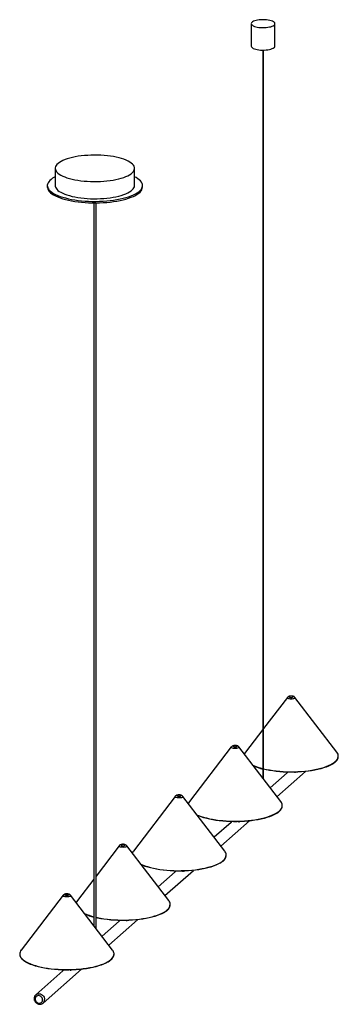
# Paper-space layout '_Dimétrica' of a CAD drawing. Header units: millimetres. Extents: x -579 to -177, y -486 to 755.
import ezdxf

# ---------------------------------------------------------------- set-up
doc = ezdxf.new("R2010")
doc.units = ezdxf.units.MM

psp = doc.layouts.new('_Dimétrica')

# ---------------------------------------------------------------- linework, layer by layer
at = {"color": 7, "linetype": 'Continuous', "lineweight": 25}
for p, q in [((-287, 750.4), (-287, 722.1)), ((-257, 722.1), (-257, 750.4)), ((-272.5, 717.1), (-272.5, -200.5)), ((-271.5, -201.8), (-271.5, 717.1)), ((-534.1, 568), (-534.1, 546.4)), ((-434.1, 546.4), (-434.1, 568)), ((-544.1, 546.4), (-544.1, 544.5)), ((-424.1, 544.5), (-424.1, 546.4)), ((-485.6, 524.5), (-485.6, -386.3)), ((-482.6, -390.2), (-482.6, 524.5)), ((-241.3, -98.9), (-271.5, -138.1)), ((-240.9, -98.4), (-241.3, -98.8)), ((-179, -167.8), (-231.9, -98.9)), ((-272.5, -139.5), (-294.2, -167.8)), ((-312.1, -161.2), (-364.9, -230.2)), ((-311.6, -160.7), (-312, -161.2)), ((-249.7, -230.2), (-302.6, -161.2)), ((-241.6, -194), (-263, -212.9)), ((-254.5, -224), (-218.4, -192.2)), ((-241.6, -193.1), (-241.6, -194)), ((-231.6, -194), (-231.6, -193.1)), ((-382.3, -223.1), (-382.7, -223.5)), ((-382.8, -223.6), (-435.6, -292.6)), ((-320.4, -292.6), (-373.3, -223.6)), ((-312.3, -256.4), (-333.7, -275.2)), ((-325.2, -286.4), (-289.1, -254.6)), ((-312.3, -255.4), (-312.3, -256.4)), ((-302.3, -256.4), (-302.3, -255.4)), ((-452.9, -285.3), (-453.3, -285.8)), ((-453.4, -285.8), (-482.6, -324)), ((-391, -354.8), (-443.9, -285.8)), ((-383, -318.7), (-404.3, -337.5)), ((-395.8, -348.6), (-359.8, -316.9)), ((-383, -317.8), (-383, -318.7)), ((-373, -318.7), (-373, -317.8)), ((-485.6, -327.9), (-506.2, -354.8)), ((-524.2, -348.3), (-577, -417.3)), ((-523.7, -347.8), (-524.1, -348.2)), ((-461.8, -417.3), (-514.7, -348.3)), ((-453.7, -381.1), (-475.1, -399.9)), ((-466.6, -411.1), (-430.4, -379.2)), ((-453.7, -380.1), (-453.7, -381.1)), ((-443.7, -381.1), (-443.7, -380.1)), ((-524.4, -443.5), (-558.7, -473.7)), ((-549.5, -484.2), (-501.2, -441.6)), ((-524.4, -442.5), (-524.4, -443.5)), ((-514.4, -443.5), (-514.4, -442.5)), ((-558.7, -473.7), (-558.6, -473.6))]:
    psp.add_line(p, q, dxfattribs=at)
at = {"color": 7, "linetype": 'Continuous', "lineweight": 25, "flags": 128}
for points in [[(-277.3, 745.7), (-275.1, 745.5), (-272.8, 745.4), (-270.5, 745.4), (-268.2, 745.6), (-266, 745.8), (-264, 746.2), (-262.2, 746.6), (-260.5, 747.2), (-259.2, 747.8), (-258.1, 748.5), (-257.4, 749.2), (-257, 749.9), (-257, 750.7), (-257.3, 751.5), (-258, 752.2), (-258.9, 752.9), (-260.2, 753.5), (-261.8, 754.1), (-263.6, 754.6), (-265.6, 754.9), (-267.7, 755.2), (-270, 755.4), (-272.3, 755.4), (-274.6, 755.3), (-276.8, 755.1), (-278.9, 754.8), (-280.9, 754.4), (-282.6, 753.9), (-284.1, 753.4), (-285.3, 752.7), (-286.2, 752), (-286.7, 751.3), (-287, 750.5), (-286.8, 749.7), (-286.3, 749), (-285.5, 748.3), (-284.4, 747.6), (-282.9, 747), (-281.2, 746.5), (-279.3, 746.1), (-277.3, 745.7)], [(-287, 722.1), (-286.8, 721.4), (-286.3, 720.7), (-285.5, 720), (-284.4, 719.3), (-282.9, 718.7), (-281.2, 718.2), (-279.3, 717.8), (-277.3, 717.4)], [(-277.3, 717.4), (-275.1, 717.2), (-272.8, 717.1), (-270.5, 717.2), (-268.2, 717.3), (-266, 717.5), (-264, 717.9), (-262.2, 718.3), (-260.5, 718.9), (-259.2, 719.5), (-258.1, 720.2), (-257.4, 720.9), (-257, 721.7), (-257, 722.1)], [(-501.8, 552.5), (-497.8, 552), (-493.7, 551.7), (-489.6, 551.5), (-485.4, 551.4), (-481.2, 551.4), (-477, 551.5), (-472.9, 551.8), (-468.9, 552.2), (-465, 552.6), (-461.2, 553.2), (-457.5, 553.9), (-454.1, 554.7), (-450.8, 555.6), (-447.8, 556.6), (-445.1, 557.6), (-442.6, 558.7), (-440.4, 559.9), (-438.5, 561.2), (-437, 562.5), (-435.7, 563.8), (-434.8, 565.2), (-434.3, 566.6), (-434.1, 568), (-434.2, 569.3), (-434.7, 570.7), (-435.6, 572.1), (-436.8, 573.4), (-438.3, 574.7), (-440.1, 576), (-442.3, 577.2), (-444.7, 578.3), (-447.5, 579.4), (-450.4, 580.4), (-453.6, 581.3), (-457.1, 582.1), (-460.7, 582.8), (-464.5, 583.4), (-468.4, 583.9), (-472.4, 584.2), (-476.5, 584.5), (-480.7, 584.7), (-484.9, 584.7), (-489.1, 584.6), (-493.2, 584.4), (-497.3, 584.1), (-501.3, 583.7), (-505.1, 583.2), (-508.9, 582.5), (-512.4, 581.8), (-515.8, 580.9), (-518.9, 580), (-521.8, 579), (-524.4, 577.9), (-526.7, 576.8), (-528.8, 575.5), (-530.5, 574.3), (-531.9, 572.9), (-532.9, 571.6), (-533.7, 570.2), (-534, 568.8), (-534.1, 567.4), (-533.7, 566), (-533.1, 564.7), (-532, 563.3), (-530.7, 562), (-529, 560.7), (-527, 559.5), (-524.7, 558.3), (-522.1, 557.2), (-519.3, 556.2), (-516.2, 555.3), (-512.8, 554.4), (-509.3, 553.7), (-505.6, 553), (-501.8, 552.5)], [(-534.1, 557.4), (-535.1, 556.9), (-537.4, 555.5), (-539.4, 554.1), (-541, 552.7), (-542.3, 551.2), (-543.2, 549.7), (-543.8, 548.2), (-544.1, 546.7), (-544, 545.2), (-543.5, 543.6), (-542.7, 542.1), (-541.6, 540.6), (-540.1, 539.2), (-538.3, 537.8), (-536.2, 536.4), (-533.7, 535.1), (-531, 533.9), (-528, 532.7), (-524.7, 531.6), (-521.2, 530.7), (-517.5, 529.8), (-513.6, 528.9), (-509.5, 528.2), (-505.3, 527.6)], [(-534.1, 546.4), (-534.1, 545.7), (-533.7, 544.4), (-533.1, 543), (-532, 541.6), (-530.7, 540.3), (-529, 539), (-527, 537.8), (-524.7, 536.6), (-522.1, 535.5), (-519.3, 534.5), (-516.2, 533.6), (-512.8, 532.7), (-509.3, 532), (-505.6, 531.3), (-501.8, 530.8)], [(-505.3, 527.6), (-500.9, 527.2), (-496.5, 526.8), (-492, 526.5), (-487.4, 526.4), (-482.8, 526.4), (-478.2, 526.5), (-473.6, 526.7), (-469.2, 527), (-464.7, 527.4), (-460.5, 528), (-456.3, 528.6), (-452.3, 529.4), (-448.5, 530.3), (-444.9, 531.2), (-441.6, 532.3), (-438.4, 533.4), (-435.6, 534.6), (-433, 535.9), (-430.8, 537.2), (-428.8, 538.6), (-427.2, 540), (-425.9, 541.5), (-425, 543), (-424.4, 544.5), (-424.1, 546), (-424.2, 547.6), (-424.7, 549.1), (-425.5, 550.6), (-426.6, 552.1), (-428.1, 553.5), (-429.9, 554.9), (-432, 556.3), (-434.1, 557.4)], [(-501.8, 530.8), (-497.8, 530.3), (-493.7, 530), (-489.6, 529.8), (-485.4, 529.7), (-481.2, 529.7), (-477, 529.9), (-472.9, 530.1), (-468.9, 530.5), (-465, 531), (-461.2, 531.5), (-457.5, 532.2), (-454.1, 533), (-450.8, 533.9), (-447.8, 534.9), (-445.1, 535.9), (-442.6, 537.1), (-440.4, 538.3), (-438.5, 539.5), (-437, 540.8), (-435.7, 542.1), (-434.8, 543.5), (-434.3, 544.9), (-434.1, 546.3), (-434.1, 546.4)], [(-544.1, 544.5), (-544, 543.3), (-543.5, 541.7), (-542.7, 540.2), (-541.6, 538.8), (-540.1, 537.3), (-538.3, 535.9), (-536.2, 534.5), (-533.7, 533.2), (-531, 532), (-528, 530.8), (-524.7, 529.8), (-521.2, 528.8), (-517.5, 527.9), (-513.6, 527.1), (-509.5, 526.4), (-505.3, 525.8)], [(-505.3, 525.8), (-500.9, 525.3), (-496.5, 524.9), (-492, 524.6), (-487.4, 524.5), (-482.8, 524.5), (-478.2, 524.6), (-473.6, 524.8), (-469.2, 525.1), (-464.7, 525.5), (-460.5, 526.1), (-456.3, 526.7), (-452.3, 527.5), (-448.5, 528.4), (-444.9, 529.3), (-441.6, 530.4), (-438.4, 531.5), (-435.6, 532.7), (-433, 534), (-430.8, 535.3), (-428.8, 536.7), (-427.2, 538.1), (-425.9, 539.6), (-425, 541.1), (-424.4, 542.6), (-424.1, 544.1), (-424.1, 544.5)], [(-238.9, -97.8), (-239, -98.1), (-238.8, -98.4), (-238.2, -98.7), (-237.4, -98.8), (-236.5, -98.9), (-235.6, -98.8), (-234.8, -98.6), (-234.3, -98.3), (-234.2, -98), (-234.4, -97.7), (-235, -97.4), (-235.8, -97.3), (-236.7, -97.2), (-237.6, -97.3), (-238.4, -97.5), (-238.9, -97.8)], [(-309.6, -160.1), (-309.8, -160.4), (-309.5, -160.7), (-309, -161), (-308.2, -161.2), (-307.2, -161.2), (-306.3, -161.2), (-305.5, -161), (-305, -160.7), (-304.9, -160.4), (-305.1, -160.1), (-305.6, -159.8), (-306.5, -159.7), (-307.4, -159.6), (-308.3, -159.7), (-309.1, -159.9), (-309.6, -160.1)], [(-184.3, -182.6), (-184.7, -182.9), (-187.1, -184.2), (-189.7, -185.4), (-192.6, -186.6), (-195.8, -187.7), (-199.3, -188.7), (-202.9, -189.6), (-206.8, -190.5), (-210.8, -191.2), (-215, -191.8), (-219.3, -192.3), (-223.7, -192.7), (-228.3, -193), (-232.8, -193.1), (-237.4, -193.2), (-242, -193.1), (-246.5, -192.9), (-251, -192.6), (-255.4, -192.1), (-259.7, -191.6), (-263.8, -190.9), (-267.8, -190.2), (-271.5, -189.4)], [(-380.3, -222.5), (-380.5, -222.8), (-380.2, -223.1), (-379.7, -223.4), (-378.9, -223.5), (-377.9, -223.6), (-377, -223.5), (-376.2, -223.3), (-375.7, -223.1), (-375.6, -222.7), (-375.8, -222.4), (-376.4, -222.2), (-377.2, -222), (-378.1, -222), (-379, -222), (-379.8, -222.2), (-380.3, -222.5)], [(-255.5, -245.2), (-256, -245.6), (-258.4, -246.9), (-261.1, -248.1), (-264.1, -249.2), (-267.3, -250.3), (-270.8, -251.3), (-274.5, -252.2), (-278.4, -253), (-282.5, -253.7), (-286.7, -254.3), (-291.1, -254.8), (-295.5, -255.1), (-300, -255.4), (-304.6, -255.5), (-309.2, -255.5), (-313.8, -255.4), (-318.3, -255.2), (-322.7, -254.8), (-327.1, -254.4), (-331.4, -253.8), (-335.5, -253.1), (-339.4, -252.4), (-343.1, -251.5), (-346.7, -250.5), (-350, -249.4), (-353, -248.3), (-355, -247.4)], [(-450.9, -284.7), (-451.1, -285.1), (-450.8, -285.4), (-450.3, -285.6), (-449.5, -285.8), (-448.5, -285.8), (-447.6, -285.8), (-446.8, -285.6), (-446.3, -285.3), (-446.2, -285), (-446.4, -284.7), (-447, -284.4), (-447.8, -284.3), (-448.7, -284.2), (-449.6, -284.3), (-450.4, -284.5), (-450.9, -284.7)], [(-326.2, -307.6), (-326.7, -307.9), (-329.1, -309.2), (-331.8, -310.4), (-334.8, -311.6), (-338, -312.7), (-341.5, -313.7), (-345.2, -314.6), (-349.1, -315.4), (-353.2, -316.1), (-357.4, -316.6), (-361.8, -317.1), (-366.2, -317.5), (-370.8, -317.7), (-375.3, -317.9), (-379.9, -317.9), (-384.5, -317.8), (-389, -317.5), (-393.5, -317.2), (-397.8, -316.7), (-402.1, -316.2), (-406.2, -315.5), (-410.1, -314.7), (-413.9, -313.8), (-417.4, -312.9), (-420.7, -311.8), (-423.7, -310.7), (-425.4, -309.9)], [(-521.7, -347.2), (-521.9, -347.5), (-521.7, -347.8), (-521.1, -348.1), (-520.3, -348.3), (-519.4, -348.3), (-518.4, -348.2), (-517.7, -348), (-517.2, -347.8), (-517, -347.5), (-517.2, -347.2), (-517.8, -346.9), (-518.6, -346.7), (-519.5, -346.7), (-520.4, -346.8), (-521.2, -346.9), (-521.7, -347.2)], [(-396.8, -369.9), (-397.3, -370.2), (-399.7, -371.5), (-402.4, -372.7), (-405.4, -373.9), (-408.6, -374.9), (-412.1, -375.9), (-415.8, -376.8), (-419.7, -377.6), (-423.8, -378.3), (-428, -378.9), (-432.4, -379.4), (-436.8, -379.7), (-441.3, -380), (-445.9, -380.1), (-450.5, -380.1), (-455.1, -380), (-459.6, -379.8), (-464, -379.5), (-468.4, -379), (-472.7, -378.4), (-476.8, -377.8), (-480.7, -377), (-482.6, -376.6)], [(-467.6, -432.3), (-468.1, -432.6), (-470.5, -433.9), (-473.2, -435.2), (-476.2, -436.3), (-479.5, -437.4), (-482.9, -438.4), (-486.7, -439.3), (-490.6, -440.1), (-494.6, -440.8), (-498.9, -441.4), (-503.2, -441.8), (-507.7, -442.2), (-512.2, -442.4), (-516.7, -442.6), (-521.3, -442.6), (-525.9, -442.5), (-530.4, -442.3), (-534.9, -441.9), (-539.2, -441.5), (-543.5, -440.9), (-547.6, -440.2), (-551.5, -439.4), (-555.3, -438.6), (-558.8, -437.6), (-562.1, -436.5), (-565.1, -435.4), (-567.9, -434.2), (-570.4, -432.9), (-572.3, -431.7)], [(-550.1, -480.1), (-550.3, -478.8), (-550.8, -477.6), (-551.6, -476.5), (-552.6, -475.6), (-553.8, -475.1), (-555.1, -474.8), (-556.4, -474.9), (-557.5, -475.4), (-558.4, -476.1), (-559.1, -477.1), (-559.4, -478.3), (-559.4, -479.6), (-559.1, -480.9), (-558.4, -482.1), (-557.5, -483.1), (-556.4, -483.8), (-555.1, -484.2), (-553.8, -484.3), (-552.6, -484), (-551.6, -483.4), (-550.8, -482.5), (-550.3, -481.4), (-550.1, -480.1)]]:
    psp.add_lwpolyline(points, dxfattribs=at)
at = {"color": 8, "linetype": 'Continuous', "lineweight": 25, "flags": 128}
for points in [[(-232, -99.8), (-232.6, -100.2), (-233.5, -100.5), (-234.7, -100.8), (-235.9, -100.9), (-237.3, -100.9), (-238.6, -100.8), (-239.7, -100.5), (-240.6, -100.2), (-241.2, -99.8), (-241.5, -99.4), (-241.4, -98.9), (-241.3, -98.9)], [(-231.9, -98.9), (-231.8, -98.9), (-231.7, -99.4), (-232, -99.8)], [(-302.7, -162.2), (-303.4, -162.6), (-304.3, -162.9), (-305.5, -163.1), (-306.7, -163.2), (-308.1, -163.2), (-309.4, -163.1), (-310.5, -162.9), (-311.4, -162.5), (-312, -162.1), (-312.2, -161.7), (-312.1, -161.3), (-312.1, -161.2)], [(-302.6, -161.2), (-302.5, -161.3), (-302.4, -161.8), (-302.7, -162.2)], [(-271.5, -188.8), (-268, -189.6), (-264, -190.3), (-259.8, -191), (-255.5, -191.5), (-251.1, -192), (-246.6, -192.3), (-242, -192.5), (-237.4, -192.5), (-232.8, -192.5), (-228.2, -192.3), (-223.7, -192.1), (-219.2, -191.7), (-214.8, -191.2), (-210.6, -190.6), (-206.6, -189.8), (-202.7, -189), (-199, -188.1), (-195.5, -187.1), (-192.3, -186), (-189.4, -184.8), (-186.7, -183.5), (-184.4, -182.2), (-182.3, -180.8), (-180.6, -179.4)], [(-373.4, -224.6), (-374.1, -224.9), (-375, -225.3), (-376.2, -225.5), (-377.5, -225.6), (-378.8, -225.6), (-380.1, -225.5), (-381.2, -225.2), (-382.1, -224.9), (-382.7, -224.5), (-382.9, -224.1), (-382.8, -223.6), (-382.8, -223.6)], [(-373.3, -223.6), (-373.2, -223.7), (-373.1, -224.1), (-373.4, -224.6)], [(-355.6, -246.7), (-353.3, -247.6), (-350.3, -248.8), (-347, -249.9), (-343.4, -250.8), (-339.6, -251.7), (-335.7, -252.5), (-331.5, -253.2), (-327.3, -253.8), (-322.8, -254.2), (-318.4, -254.6), (-313.8, -254.8), (-309.2, -254.9), (-304.6, -254.9), (-300, -254.8), (-295.4, -254.5), (-291, -254.1), (-286.6, -253.7), (-282.3, -253.1), (-278.2, -252.4), (-274.3, -251.6), (-270.6, -250.7), (-267.1, -249.7), (-263.8, -248.6), (-260.8, -247.4), (-258.1, -246.2), (-255.6, -244.9), (-253.5, -243.5), (-251.7, -242.1)], [(-444, -286.8), (-444.7, -287.2), (-445.6, -287.5), (-446.8, -287.7), (-448, -287.9), (-449.4, -287.8), (-450.7, -287.7), (-451.8, -287.5), (-452.7, -287.2), (-453.3, -286.8), (-453.5, -286.3), (-453.4, -285.9), (-453.4, -285.8)], [(-443.9, -285.8), (-443.8, -285.9), (-443.7, -286.4), (-444, -286.8)], [(-426, -309.2), (-424, -310), (-421, -311.2), (-417.7, -312.2), (-414.1, -313.2), (-410.3, -314.1), (-406.4, -314.9), (-402.2, -315.6), (-398, -316.1), (-393.6, -316.6), (-389.1, -316.9), (-384.5, -317.2), (-379.9, -317.3), (-375.3, -317.2), (-370.7, -317.1), (-366.2, -316.9), (-361.7, -316.5), (-357.3, -316), (-353, -315.4), (-348.9, -314.7), (-345, -313.9), (-341.3, -313), (-337.8, -312), (-334.5, -311), (-331.5, -309.8), (-328.8, -308.5), (-326.3, -307.2), (-324.2, -305.9), (-322.4, -304.5)], [(-514.9, -349.3), (-515.5, -349.7), (-516.4, -350), (-517.6, -350.2), (-518.9, -350.3), (-520.2, -350.3), (-521.5, -350.2), (-522.6, -349.9), (-523.5, -349.6), (-524.1, -349.2), (-524.3, -348.8), (-524.2, -348.3), (-524.2, -348.3)], [(-514.7, -348.3), (-514.6, -348.4), (-514.6, -348.8), (-514.9, -349.3)], [(-482.6, -376), (-480.9, -376.3), (-477, -377.1), (-472.8, -377.8), (-468.6, -378.4), (-464.2, -378.8), (-459.7, -379.2), (-455.1, -379.4), (-450.5, -379.5), (-445.9, -379.5), (-441.3, -379.4), (-436.7, -379.1), (-432.3, -378.8), (-427.9, -378.3), (-423.6, -377.7), (-419.5, -377), (-415.6, -376.2), (-411.9, -375.3), (-408.4, -374.3), (-405.1, -373.2), (-402.1, -372), (-399.4, -370.8), (-396.9, -369.5), (-394.8, -368.1), (-393, -366.7)], [(-578.9, -422.8), (-578.8, -423.5), (-578.3, -425), (-577.5, -426.5), (-576.3, -428), (-574.8, -429.4), (-572.9, -430.9), (-570.7, -432.2), (-568.2, -433.5), (-565.5, -434.7), (-562.4, -435.9), (-559.1, -436.9), (-555.5, -437.9), (-551.8, -438.8), (-547.8, -439.6), (-543.7, -440.3), (-539.4, -440.8), (-535, -441.3), (-530.5, -441.6), (-525.9, -441.9), (-521.3, -442), (-516.7, -442), (-512.1, -441.8), (-507.6, -441.6), (-503.1, -441.2), (-498.7, -440.7), (-494.5, -440.2), (-490.4, -439.5), (-486.4, -438.7), (-482.7, -437.8), (-479.2, -436.8), (-475.9, -435.7), (-472.9, -434.5), (-470.2, -433.3), (-467.8, -432), (-465.6, -430.6), (-463.8, -429.2)], [(-558.6, -473.6), (-558.2, -473.3), (-556.9, -472.6), (-555.6, -472.3), (-554.1, -472.3), (-552.6, -472.7), (-551.3, -473.3), (-550, -474.3), (-549, -475.5), (-548.2, -476.8), (-547.7, -478.3), (-547.5, -479.8)]]:
    psp.add_lwpolyline(points, dxfattribs=at)
at = {"color": 7, "linetype": 'Continuous', "lineweight": 25}
for centre, radius, start, end in [((-286.7, -173.7), 9.58, 141.9474, 159.0314), ((-185, -172.9), 7.81, 354.967, 40.0519), ((-255.4, -119.8), 71.4, 246.1683, 256.2047), ((-357.2, -236.2), 9.78, 142.1266, 158.8522), ((-255.9, -235.3), 8.04, 3.9179, 39.7657), ((-427.8, -298.6), 9.87, 142.1539, 157.6762), ((-326.6, -297.7), 8.04, 3.9179, 39.7657), ((-498.6, -360.8), 9.69, 142.0987, 160.0661), ((-397.2, -360), 8.04, 3.9179, 39.7657), ((-468.4, -309.5), 68.5, 245.7223, 255.4931), ((-570.9, -422.3), 7.94, 140.2879, 183.4558), ((-468, -422.4), 8.04, 3.9179, 39.7657)]:
    psp.add_arc(centre, radius, start, end, dxfattribs=at)
at = {"color": 8, "linetype": 'Continuous', "lineweight": 25}
for centre, radius, start, end in [((-186.9, -171.8), 9.87, 309.6913, 349.8822), ((-256.1, -120.3), 70.2, 245.7764, 256.5078), ((-257.2, -234.6), 9.35, 306.1353, 358.5598), ((-327.9, -296.9), 9.35, 306.1353, 358.5598), ((-398.5, -359.2), 9.35, 306.1353, 358.5598), ((-468.6, -308.6), 68.8, 245.4309, 255.6987), ((-469.3, -421.6), 9.35, 306.1353, 358.5598), ((-553.4, -479.9), 5.81, 311.7706, 1.0955)]:
    psp.add_arc(centre, radius, start, end, dxfattribs=at)
at = {"color": 7, "linetype": 'Continuous', "lineweight": 25}
for points, knots in [([(-231.9, -98.8), (-232, -98.7), (-232.4, -98.3), (-233, -97.8), (-233.8, -97.5), (-234.8, -97.2), (-236, -97.1), (-237.3, -97.1), (-238.5, -97.2), (-239.6, -97.5), (-240.4, -98), (-240.8, -98.3), (-240.9, -98.4)], [0, 0, 0, 0, 0.065849, 0.149153, 0.241037, 0.352791, 0.475914, 0.592529, 0.711589, 0.843833, 0.945983, 1, 1, 1, 1]), ([(-302.6, -161.2), (-302.7, -161), (-303, -160.7), (-303.7, -160.2), (-304.5, -159.9), (-305.5, -159.6), (-306.6, -159.4), (-307.9, -159.4), (-309.1, -159.6), (-310.2, -159.9), (-311, -160.3), (-311.4, -160.6), (-311.6, -160.7)], [0, 0, 0, 0, 0.060132, 0.143902, 0.235482, 0.346098, 0.471081, 0.589101, 0.708845, 0.840328, 0.945344, 1, 1, 1, 1]), ([(-184, -182.5), (-183.8, -182.4), (-182.9, -181.8), (-181.8, -181), (-181, -180.3), (-180.7, -180)], [0, 0, 0, 0, 0.154769, 0.685665, 1, 1, 1, 1]), ([(-180.7, -180), (-180.4, -179.7), (-179.7, -179), (-178.7, -177.8), (-177.8, -176.3), (-177.3, -175), (-177.2, -174.2), (-177.2, -173.9)], [0, 0, 0, 0, 0.127609, 0.370783, 0.613057, 0.853164, 1, 1, 1, 1]), ([(-373.3, -223.6), (-373.4, -223.4), (-373.7, -223), (-374.4, -222.6), (-375.2, -222.2), (-376.2, -221.9), (-377.3, -221.8), (-378.6, -221.8), (-379.9, -221.9), (-380.9, -222.2), (-381.8, -222.6), (-382.2, -223), (-382.3, -223.1)], [0, 0, 0, 0, 0.060132, 0.143902, 0.235482, 0.346098, 0.471081, 0.589101, 0.708845, 0.840328, 0.945344, 1, 1, 1, 1]), ([(-251.8, -242.7), (-251.5, -242.5), (-250.7, -241.7), (-249.7, -240.5), (-248.7, -239.1), (-248.1, -237.6), (-247.8, -236.2), (-247.8, -235.4), (-247.8, -235)], [0, 0, 0, 0, 0.101927, 0.296318, 0.490156, 0.682488, 0.872565, 1, 1, 1, 1]), ([(-255.2, -245.2), (-255, -245.1), (-254.1, -244.5), (-252.9, -243.7), (-252.1, -243), (-251.8, -242.7)], [0, 0, 0, 0, 0.144951, 0.682201, 1, 1, 1, 1]), ([(-443.9, -285.8), (-444, -285.7), (-444.3, -285.3), (-445, -284.9), (-445.8, -284.5), (-446.8, -284.2), (-447.9, -284), (-449.2, -284), (-450.4, -284.2), (-451.5, -284.5), (-452.4, -284.9), (-452.7, -285.2), (-452.9, -285.3)], [0, 0, 0, 0, 0.060132, 0.143902, 0.235482, 0.346098, 0.471081, 0.589101, 0.708845, 0.840328, 0.945344, 1, 1, 1, 1]), ([(-322.5, -305.1), (-322.2, -304.8), (-321.4, -304.1), (-320.4, -302.9), (-319.4, -301.4), (-318.8, -299.9), (-318.5, -298.6), (-318.5, -297.7), (-318.5, -297.4)], [0, 0, 0, 0, 0.101927, 0.296318, 0.490156, 0.682488, 0.872565, 1, 1, 1, 1]), ([(-325.9, -307.5), (-325.7, -307.4), (-324.8, -306.9), (-323.7, -306.1), (-322.8, -305.3), (-322.5, -305.1)], [0, 0, 0, 0, 0.144951, 0.682201, 1, 1, 1, 1]), ([(-514.7, -348.3), (-514.9, -348.1), (-515.2, -347.8), (-515.8, -347.3), (-516.6, -346.9), (-517.6, -346.7), (-518.8, -346.5), (-520, -346.5), (-521.3, -346.6), (-522.4, -347), (-523.2, -347.4), (-523.6, -347.7), (-523.7, -347.8)], [0, 0, 0, 0, 0.060132, 0.143902, 0.235482, 0.346098, 0.471081, 0.589101, 0.708845, 0.840328, 0.945344, 1, 1, 1, 1]), ([(-393.1, -367.3), (-392.8, -367.1), (-392, -366.4), (-391, -365.2), (-390, -363.7), (-389.4, -362.2), (-389.1, -360.8), (-389.1, -360), (-389.1, -359.7)], [0, 0, 0, 0, 0.101927, 0.296318, 0.490156, 0.682488, 0.872565, 1, 1, 1, 1]), ([(-396.5, -369.8), (-396.3, -369.7), (-395.4, -369.2), (-394.3, -368.3), (-393.4, -367.6), (-393.1, -367.3)], [0, 0, 0, 0, 0.144951, 0.682201, 1, 1, 1, 1]), ([(-578.9, -423.2), (-578.9, -423.2), (-579, -423.7), (-578.7, -424.7), (-578.1, -426.1), (-577.1, -427.6), (-575.9, -429), (-574.4, -430.4), (-573.1, -431.2), (-572.5, -431.6)], [0, 0, 0, 0, 0.002574, 0.16703, 0.331973, 0.498645, 0.667221, 0.837112, 1, 1, 1, 1]), ([(-467.3, -432.3), (-467.1, -432.2), (-466.2, -431.6), (-465.1, -430.8), (-464.2, -430.1), (-463.9, -429.8)], [0, 0, 0, 0, 0.144951, 0.682201, 1, 1, 1, 1]), ([(-463.9, -429.8), (-463.6, -429.5), (-462.8, -428.8), (-461.8, -427.6), (-460.8, -426.1), (-460.2, -424.7), (-459.9, -423.3), (-459.9, -422.5), (-459.9, -422.1)], [0, 0, 0, 0, 0.101927, 0.296318, 0.490156, 0.682488, 0.872565, 1, 1, 1, 1]), ([(-558.6, -473.6), (-558.9, -473.9), (-559.5, -474.4), (-560.2, -475.6), (-560.7, -476.9), (-560.8, -478.3), (-560.7, -479.7), (-560.3, -481.1), (-559.6, -482.4), (-558.6, -483.6), (-557.4, -484.5), (-556.1, -485.2), (-554.7, -485.6), (-553.2, -485.7), (-551.8, -485.5), (-550.5, -485), (-549.8, -484.5), (-549.5, -484.2)], [0, 0, 0, 0, 0.056147, 0.122329, 0.188464, 0.25493, 0.321958, 0.389607, 0.457811, 0.526455, 0.595431, 0.664599, 0.733795, 0.802776, 0.871254, 0.939, 1, 1, 1, 1])]:
    psp.add_open_spline(points, degree=3, knots=knots, dxfattribs=at)

doc.saveas('drawing.dxf')
